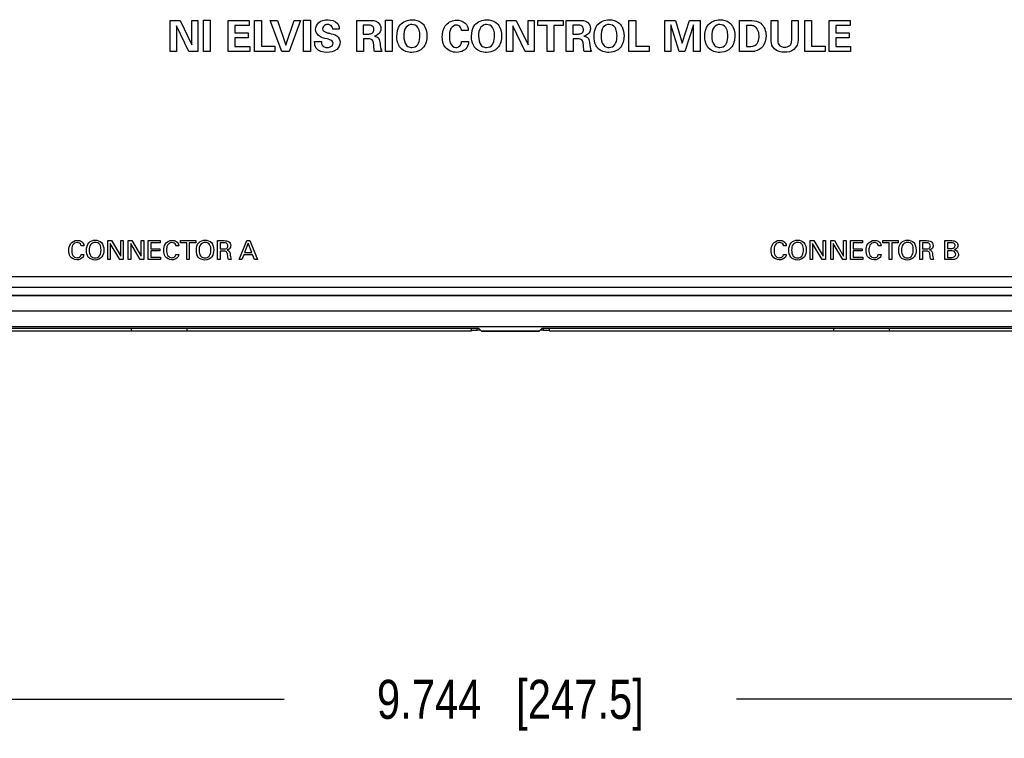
# Model space of a CAD drawing. Header units: inches. Extents: x 0 to 34, y 0 to 22.
# Tile 6 of 19: x 11.7 to 14.8, y 9.2 to 11.5. Entities that reach past the tile are written whole.
import ezdxf

# ---------------------------------------------------------------- set-up
doc = ezdxf.new("R2010")
doc.units = ezdxf.units.IN
doc.header["$LTSCALE"] = 1.87
doc.header["$MEASUREMENT"] = 0
doc.layers.get('0').update_dxf_attribs({"linetype": 'CONTINUOUS'})
doc.layers.add('DIMENSIONS', color=7, linetype='CONTINUOUS')
doc.styles.get("Standard").update_dxf_attribs({"font": 'txt', "width": 0.8})
doc.dimstyles.new('DIMSTYLE_1', dxfattribs={"dimtxt": 0.125, "dimasz": 0.18, "dimexe": 0.125, "dimexo": 0.0625, "dimgap": 0.0625, "dimtad": 0, "dimtih": 1, "dimtoh": 1, "dimdec": 3, "dimzin": 4, "dimdsep": 46, "dimtxsty": 'STANDARD', "dimblk": '_FILLED', "dimblk1": '_FILLED', "dimblk2": '_FILLED', "dimcen": 0.09, "dimadec": 0, "dimazin": 0, "dimtp": 0.001, "dimtm": 0.001, "dimtfac": 1, "dimtdec": 3, "dimtofl": 0, "dimtmove": 0, "dimatfit": 3, "dimldrblk": '_FILLED', "dimfxl": 1, "dimtolj": 1, "dimtzin": 4, "dimarcsym": 0})

# ---------------------------------------------------------------- blocks, each defined once
blk = doc.blocks.new('_FILLED')
at = {"color": 0, "linetype": 'BYBLOCK'}
blk.add_solid([(0, 0), (-1, 0.174), (-1, -0.174)], dxfattribs=at)
blk = doc.blocks.new('*D4')
at = {"layer": 'DIMENSIONS', "color": 2, "linetype": 'CONTINUOUS'}
for p, q in [((8.3835, 9.898), (8.3835, 9.2004)), ((18.1275, 9.898), (18.1275, 9.2004)), ((8.3835, 9.3254), (12.5305, 9.3254)), ((18.1275, 9.3254), (13.9805, 9.3254))]:
    blk.add_line(p, q, dxfattribs=at)
at = {"layer": 'DIMENSIONS', "color": 2, "linetype": 'CONTINUOUS', "xscale": 0.18, "yscale": 0.18, "zscale": 0.18, "rotation": 180}
blk.add_blockref('_FILLED', (8.3835, 9.3254), dxfattribs=at)
at = {"layer": 'DIMENSIONS', "color": 2, "linetype": 'CONTINUOUS', "xscale": 0.18, "yscale": 0.18, "zscale": 0.18}
blk.add_blockref('_FILLED', (18.1275, 9.3254), dxfattribs=at)
at = {"layer": 'DIMENSIONS', "color": 2, "linetype": 'CONTINUOUS', "insert": (13.2555, 9.3879), "char_height": 0.125, "width": 1.325, "attachment_point": 2, "line_spacing_factor": 0.9}
blk.add_mtext('9.744{\\Ftxt.shx;\\W1.000000;\\H0.125000; }[247.5]', dxfattribs=at)

msp = doc.modelspace()

# ---------------------------------------------------------------- linework, layer by layer
at = {"color": 40, "linetype": 'CONTINUOUS'}
for p, q in [((12.1661, 11.4017), (12.1661, 11.502)), ((12.1661, 11.502), (12.1972, 11.502)), ((12.1864, 11.4849), (12.1864, 11.4017)), ((12.2252, 11.4017), (12.1864, 11.4849)), ((12.1972, 11.502), (12.2348, 11.423)), ((12.2348, 11.423), (12.2348, 11.502)), ((12.2348, 11.502), (12.2548, 11.502)), ((12.2548, 11.502), (12.2548, 11.4017)), ((12.2725, 11.4017), (12.2725, 11.5023)), ((12.2725, 11.5023), (12.294, 11.5023)), ((12.294, 11.5023), (12.294, 11.4017)), ((12.3517, 11.4017), (12.3517, 11.502)), ((12.3517, 11.502), (12.4188, 11.502)), ((12.3732, 11.4856), (12.3732, 11.4618)), ((12.4188, 11.4856), (12.3732, 11.4856)), ((12.4188, 11.502), (12.4188, 11.4856)), ((12.4358, 11.4017), (12.4358, 11.5019)), ((12.4358, 11.5019), (12.4578, 11.5019)), ((12.4578, 11.5019), (12.4578, 11.4187)), ((12.5233, 11.4017), (12.4864, 11.5016)), ((12.4864, 11.5016), (12.5099, 11.5016)), ((12.5099, 11.5016), (12.5361, 11.4229)), ((12.5361, 11.4229), (12.5625, 11.5016)), ((12.5837, 11.5016), (12.5468, 11.4017)), ((12.5625, 11.5016), (12.5837, 11.5016)), ((12.5933, 11.4017), (12.5933, 11.5023)), ((12.5933, 11.5023), (12.6149, 11.5023)), ((12.6149, 11.5023), (12.6149, 11.4017)), ((12.7632, 11.4017), (12.7632, 11.502)), ((12.7632, 11.502), (12.8016, 11.502)), ((12.7844, 11.4862), (12.7844, 11.4581)), ((12.7989, 11.4862), (12.7844, 11.4862)), ((12.8558, 11.4017), (12.8558, 11.5023)), ((12.8558, 11.5023), (12.8773, 11.5023)), ((12.8773, 11.5023), (12.8773, 11.4017)), ((13.2435, 11.4017), (13.2435, 11.502)), ((13.2435, 11.502), (13.2746, 11.502)), ((13.2637, 11.4849), (13.2637, 11.4017)), ((13.3026, 11.4017), (13.2637, 11.4849)), ((13.2746, 11.502), (13.3122, 11.423)), ((13.3122, 11.502), (13.3322, 11.502)), ((13.3122, 11.423), (13.3122, 11.502)), ((13.3322, 11.502), (13.3322, 11.4017)), ((13.3435, 11.502), (13.4248, 11.502)), ((13.3435, 11.4854), (13.3435, 11.502)), ((13.3733, 11.4854), (13.3435, 11.4854)), ((13.3733, 11.4017), (13.3733, 11.4854)), ((13.4248, 11.4854), (13.395, 11.4854)), ((13.395, 11.4854), (13.395, 11.4017)), ((13.4248, 11.502), (13.4248, 11.4854)), ((13.4347, 11.502), (13.4732, 11.502)), ((13.4347, 11.4017), (13.4347, 11.502)), ((13.4704, 11.4862), (13.456, 11.4862)), ((13.456, 11.4862), (13.456, 11.4581)), ((13.6353, 11.5019), (13.6572, 11.5019)), ((13.6353, 11.4017), (13.6353, 11.5019)), ((13.6572, 11.5019), (13.6572, 11.4187)), ((13.7499, 11.502), (13.785, 11.502)), ((13.7499, 11.4017), (13.7499, 11.502)), ((13.77, 11.4877), (13.77, 11.4017)), ((13.7968, 11.4017), (13.77, 11.4877)), ((13.785, 11.502), (13.8062, 11.429)), ((13.8062, 11.429), (13.8291, 11.502)), ((13.8419, 11.4877), (13.8145, 11.4017)), ((13.8291, 11.502), (13.8633, 11.502)), ((13.8419, 11.4017), (13.8419, 11.4877)), ((13.8633, 11.502), (13.8633, 11.4017)), ((13.9897, 11.5017), (14.0229, 11.5016)), ((13.9897, 11.4017), (13.9897, 11.5017)), ((14.0115, 11.4855), (14.0115, 11.4182)), ((14.091, 11.5017), (14.1125, 11.5017)), ((14.091, 11.4418), (14.091, 11.5017)), ((14.1125, 11.5017), (14.1125, 11.4407)), ((14.1569, 11.5017), (14.1779, 11.5017)), ((14.1569, 11.4418), (14.1569, 11.5017)), ((14.1779, 11.5017), (14.1779, 11.4391)), ((14.1986, 11.5019), (14.2205, 11.5019)), ((14.1986, 11.4017), (14.1986, 11.5019)), ((14.2205, 11.5019), (14.2205, 11.4187)), ((14.2765, 11.502), (14.3437, 11.502)), ((14.2765, 11.4017), (14.2765, 11.502)), ((14.3437, 11.4856), (14.298, 11.4856)), ((14.298, 11.4856), (14.298, 11.4618)), ((14.3437, 11.502), (14.3437, 11.4856)), ((12.3732, 11.4618), (12.4159, 11.4618)), ((12.4159, 11.4618), (12.4159, 11.4454)), ((12.7073, 11.4733), (12.6866, 11.4733)), ((12.7844, 11.4581), (12.8018, 11.4581)), ((13.1208, 11.4693), (13.0989, 11.4693)), ((13.456, 11.4581), (13.4733, 11.4581)), ((14.298, 11.4618), (14.3408, 11.4618)), ((14.3408, 11.4618), (14.3408, 11.4454)), ((12.3732, 11.4454), (12.3732, 11.4183)), ((12.4159, 11.4454), (12.3732, 11.4454)), ((12.6285, 11.4337), (12.6504, 11.4337)), ((12.7851, 11.4422), (12.7851, 11.4017)), ((12.804, 11.4422), (12.7851, 11.4422)), ((13.099, 11.4341), (13.1216, 11.4341)), ((13.4755, 11.4422), (13.4566, 11.4422)), ((13.4566, 11.4422), (13.4566, 11.4017)), ((14.3408, 11.4454), (14.298, 11.4454)), ((14.298, 11.4454), (14.298, 11.4183)), ((12.1864, 11.4017), (12.1661, 11.4017)), ((12.2548, 11.4017), (12.2252, 11.4017)), ((12.294, 11.4017), (12.2725, 11.4017)), ((12.4204, 11.4017), (12.3517, 11.4017)), ((12.3732, 11.4183), (12.4204, 11.4183)), ((12.4204, 11.4183), (12.4204, 11.4017)), ((12.5008, 11.4017), (12.4358, 11.4017)), ((12.4578, 11.4187), (12.5008, 11.4187)), ((12.5008, 11.4187), (12.5008, 11.4017)), ((12.5468, 11.4017), (12.5233, 11.4017)), ((12.6149, 11.4017), (12.5933, 11.4017)), ((12.7851, 11.4017), (12.7632, 11.4017)), ((12.844, 11.4017), (12.8202, 11.4017)), ((12.8773, 11.4017), (12.8558, 11.4017)), ((13.2637, 11.4017), (13.2435, 11.4017)), ((13.3322, 11.4017), (13.3026, 11.4017)), ((13.395, 11.4017), (13.3733, 11.4017)), ((13.4566, 11.4017), (13.4347, 11.4017)), ((13.5155, 11.4017), (13.4918, 11.4017)), ((13.7002, 11.4017), (13.6353, 11.4017)), ((13.6572, 11.4187), (13.7002, 11.4187)), ((13.7002, 11.4187), (13.7002, 11.4017)), ((13.77, 11.4017), (13.7499, 11.4017)), ((13.8145, 11.4017), (13.7968, 11.4017)), ((13.8633, 11.4017), (13.8419, 11.4017)), ((14.0209, 11.4017), (13.9897, 11.4017)), ((14.0115, 11.4182), (14.02, 11.4179)), ((14.2636, 11.4017), (14.1986, 11.4017)), ((14.2205, 11.4187), (14.2636, 11.4187)), ((14.2636, 11.4187), (14.2636, 11.4017)), ((14.3452, 11.4017), (14.2765, 11.4017)), ((14.298, 11.4183), (14.3452, 11.4183)), ((14.3452, 11.4183), (14.3452, 11.4017)), ((11.966, 10.735), (11.966, 10.7957)), ((11.966, 10.7957), (11.9777, 10.7957)), ((11.9777, 10.7957), (12.0076, 10.7455)), ((12.0076, 10.7455), (12.0076, 10.7957)), ((12.0076, 10.7957), (12.0153, 10.7957)), ((12.0153, 10.7957), (12.0153, 10.735)), ((12.0315, 10.735), (12.0315, 10.7957)), ((12.0315, 10.7957), (12.0432, 10.7957)), ((12.0432, 10.7957), (12.0731, 10.7455)), ((12.0731, 10.7455), (12.0731, 10.7957)), ((12.0731, 10.7957), (12.0808, 10.7957)), ((12.0808, 10.7957), (12.0808, 10.735)), ((12.0954, 10.735), (12.0954, 10.7957)), ((12.0954, 10.7957), (12.1335, 10.7957)), ((12.1038, 10.7886), (12.1038, 10.7697)), ((12.1335, 10.7886), (12.1038, 10.7886)), ((12.1335, 10.7957), (12.1335, 10.7886)), ((12.1983, 10.7886), (12.1983, 10.7957)), ((12.1983, 10.7957), (12.2474, 10.7957)), ((12.2187, 10.7886), (12.1983, 10.7886)), ((12.2187, 10.735), (12.2187, 10.7886)), ((12.227, 10.7886), (12.227, 10.735)), ((12.2474, 10.7886), (12.227, 10.7886)), ((12.2474, 10.7957), (12.2474, 10.7886)), ((12.3173, 10.735), (12.3173, 10.7957)), ((12.3173, 10.7957), (12.339, 10.7957)), ((12.3255, 10.7887), (12.3255, 10.7696)), ((12.3388, 10.7887), (12.3255, 10.7887)), ((12.3862, 10.735), (12.4117, 10.7957)), ((12.4117, 10.7957), (12.4207, 10.7957)), ((12.4207, 10.7957), (12.4453, 10.735)), ((14.2162, 10.7957), (14.2279, 10.7957)), ((14.2162, 10.735), (14.2162, 10.7957)), ((14.2279, 10.7957), (14.2578, 10.7455)), ((14.2578, 10.7957), (14.2655, 10.7957)), ((14.2578, 10.7455), (14.2578, 10.7957)), ((14.2655, 10.7957), (14.2655, 10.735)), ((14.2817, 10.7957), (14.2934, 10.7957)), ((14.2817, 10.735), (14.2817, 10.7957)), ((14.2934, 10.7957), (14.3233, 10.7455)), ((14.3233, 10.7957), (14.331, 10.7957)), ((14.3233, 10.7455), (14.3233, 10.7957)), ((14.331, 10.7957), (14.331, 10.735)), ((14.3456, 10.7957), (14.3837, 10.7957)), ((14.3456, 10.735), (14.3456, 10.7957)), ((14.3837, 10.7886), (14.354, 10.7886)), ((14.354, 10.7886), (14.354, 10.7697)), ((14.3837, 10.7957), (14.3837, 10.7886)), ((14.4485, 10.7957), (14.4976, 10.7957)), ((14.4485, 10.7886), (14.4485, 10.7957)), ((14.4689, 10.7886), (14.4485, 10.7886)), ((14.4689, 10.735), (14.4689, 10.7886)), ((14.4976, 10.7886), (14.4772, 10.7886)), ((14.4772, 10.7886), (14.4772, 10.735)), ((14.4976, 10.7957), (14.4976, 10.7886)), ((14.5675, 10.7957), (14.5892, 10.7957)), ((14.5675, 10.735), (14.5675, 10.7957)), ((14.589, 10.7887), (14.5757, 10.7887)), ((14.5757, 10.7887), (14.5757, 10.7696)), ((14.6478, 10.7957), (14.6695, 10.7957)), ((14.6478, 10.735), (14.6478, 10.7957)), ((14.6681, 10.7888), (14.656, 10.7888)), ((14.656, 10.7888), (14.656, 10.7701)), ((11.8894, 10.7793), (11.8804, 10.7793)), ((12.0046, 10.735), (11.9737, 10.7866)), ((11.9737, 10.7866), (11.9737, 10.735)), ((12.0392, 10.7866), (12.0392, 10.735)), ((12.07, 10.735), (12.0392, 10.7866)), ((12.1038, 10.7697), (12.1321, 10.7697)), ((12.1038, 10.7626), (12.1038, 10.7424)), ((12.1321, 10.7626), (12.1038, 10.7626)), ((12.1321, 10.7697), (12.1321, 10.7626)), ((12.1934, 10.7793), (12.1844, 10.7793)), ((12.3255, 10.7696), (12.3388, 10.7696)), ((12.3256, 10.7624), (12.3256, 10.735)), ((12.3362, 10.7624), (12.3256, 10.7624)), ((12.4158, 10.7874), (12.4041, 10.7576)), ((12.4041, 10.7576), (12.427, 10.7576)), ((12.427, 10.7576), (12.4158, 10.7874)), ((14.1396, 10.7793), (14.1306, 10.7793)), ((14.2548, 10.735), (14.2239, 10.7866)), ((14.2239, 10.7866), (14.2239, 10.735)), ((14.3202, 10.735), (14.2894, 10.7866)), ((14.2894, 10.7866), (14.2894, 10.735)), ((14.354, 10.7697), (14.3823, 10.7697)), ((14.3823, 10.7626), (14.354, 10.7626)), ((14.354, 10.7626), (14.354, 10.7424)), ((14.3823, 10.7697), (14.3823, 10.7626)), ((14.4436, 10.7793), (14.4346, 10.7793)), ((14.5757, 10.7696), (14.589, 10.7696)), ((14.5864, 10.7624), (14.5758, 10.7624)), ((14.5758, 10.7624), (14.5758, 10.735)), ((14.656, 10.7701), (14.6677, 10.7701)), ((14.6707, 10.7628), (14.656, 10.7628)), ((14.656, 10.7628), (14.656, 10.7418)), ((11.88, 10.751), (11.8893, 10.751)), ((11.9737, 10.735), (11.966, 10.735)), ((12.0153, 10.735), (12.0046, 10.735)), ((12.0392, 10.735), (12.0315, 10.735)), ((12.0808, 10.735), (12.07, 10.735)), ((12.1342, 10.735), (12.0954, 10.735)), ((12.1038, 10.7424), (12.1342, 10.7424)), ((12.1342, 10.7424), (12.1342, 10.735)), ((12.184, 10.751), (12.1932, 10.751)), ((12.227, 10.735), (12.2187, 10.735)), ((12.3256, 10.735), (12.3173, 10.735)), ((12.3613, 10.735), (12.3523, 10.735)), ((12.3948, 10.735), (12.3862, 10.735)), ((12.4014, 10.7508), (12.3948, 10.735)), ((12.4296, 10.7508), (12.4014, 10.7508)), ((12.4361, 10.735), (12.4296, 10.7508)), ((12.4453, 10.735), (12.4361, 10.735)), ((14.1302, 10.751), (14.1395, 10.751)), ((14.2239, 10.735), (14.2162, 10.735)), ((14.2655, 10.735), (14.2548, 10.735)), ((14.2894, 10.735), (14.2817, 10.735)), ((14.331, 10.735), (14.3202, 10.735)), ((14.3844, 10.735), (14.3456, 10.735)), ((14.354, 10.7424), (14.3844, 10.7424)), ((14.3844, 10.7424), (14.3844, 10.735)), ((14.4342, 10.751), (14.4435, 10.751)), ((14.4772, 10.735), (14.4689, 10.735)), ((14.5758, 10.735), (14.5675, 10.735)), ((14.6115, 10.735), (14.6025, 10.735)), ((14.6699, 10.735), (14.6478, 10.735)), ((14.656, 10.7418), (14.6703, 10.7418)), ((18.2464, 10.6794), (8.2662, 10.6794))]:
    msp.add_line(p, q, dxfattribs=at)
at = {"color": 7, "linetype": 'CONTINUOUS'}
for p, q in [((18.327, 10.646), (8.184, 10.646)), ((9.5115, 10.621), (16.9995, 10.621)), ((9.5115, 10.6203), (16.9995, 10.6203)), ((16.9995, 10.57), (9.5115, 10.57)), ((16.9995, 10.52), (9.5115, 10.52)), ((13.1448, 10.5143), (11.1162, 10.5143)), ((11.1305, 10.5063), (13.1305, 10.5063)), ((12.0419, 10.5063), (12.0419, 10.5143)), ((12.2191, 10.5143), (12.2191, 10.5063)), ((13.1305, 10.5063), (13.1305, 10.5143)), ((13.1305, 10.5091), (13.1494, 10.5091)), ((13.1494, 10.5091), (13.1494, 10.5143)), ((13.1629, 10.5058), (13.1548, 10.5139)), ((13.1628, 10.5054), (13.1626, 10.5055)), ((13.3481, 10.5058), (13.1629, 10.5058)), ((13.3382, 10.505), (13.1728, 10.505)), ((13.3481, 10.5058), (13.3562, 10.5139)), ((13.3482, 10.5054), (13.3484, 10.5055)), ((13.3616, 10.5091), (13.3616, 10.5139)), ((13.3616, 10.5091), (13.3805, 10.5091)), ((15.3948, 10.5143), (13.3662, 10.5143)), ((13.3805, 10.5063), (13.3805, 10.5143)), ((13.3805, 10.5063), (15.3805, 10.5063)), ((14.2919, 10.5063), (14.2919, 10.5143)), ((14.4691, 10.5143), (14.4691, 10.5063))]:
    msp.add_line(p, q, dxfattribs=at)
for centre, start_param, end_param in [((13.1448, 10.5139), 0.034907, 1.570796), ((13.1494, 10.5087), 6.318092, 7.853982), ((13.1728, 10.5054), -3.106686, -1.570796), ((13.3382, 10.5054), -1.570796, -0.034907), ((13.3616, 10.5087), 7.853982, 8.877776), ((13.3662, 10.5139), 1.570796, 3.106686)]:
    msp.add_ellipse(centre, major_axis=(0.01, 0), ratio=0.034921, start_param=start_param, end_param=end_param, dxfattribs=at)
at = {"color": 40, "linetype": 'CONTINUOUS'}
for points, knots in [([(12.6317, 11.4726), (12.6317, 11.4805), (12.64, 11.5001), (12.6608, 11.5037), (12.6714, 11.5037)], [0, 0, 0, 0, 0.427414, 1, 1, 1, 1]), ([(12.6704, 11.4886), (12.6681, 11.4886), (12.6605, 11.488), (12.6539, 11.4803), (12.6539, 11.4749)], [0, 0, 0, 0, 0.301124, 1, 1, 1, 1]), ([(12.6866, 11.4733), (12.6864, 11.4764), (12.6847, 11.4849), (12.6754, 11.4886), (12.6704, 11.4886)], [0, 0, 0, 0, 0.383525, 1, 1, 1, 1]), ([(12.7016, 11.4919), (12.7029, 11.4902), (12.7064, 11.4845), (12.7073, 11.4777), (12.7073, 11.4733)], [0, 0, 0, 0, 0.324013, 1, 1, 1, 1]), ([(12.8183, 11.4726), (12.8183, 11.4741), (12.8179, 11.4783), (12.8153, 11.4823), (12.813, 11.4838)], [0, 0, 0, 0, 0.351299, 1, 1, 1, 1]), ([(12.8919, 11.4504), (12.8919, 11.4632), (12.8971, 11.4923), (12.9264, 11.5041), (12.9401, 11.5041)], [0, 0, 0, 0, 0.481821, 1, 1, 1, 1]), ([(12.9401, 11.5041), (12.943, 11.5041), (12.9557, 11.5034), (12.9688, 11.4979), (12.9754, 11.4905)], [0, 0, 0, 0, 0.225905, 1, 1, 1, 1]), ([(12.9632, 11.4709), (12.9622, 11.4737), (12.9582, 11.4831), (12.9474, 11.4887), (12.9403, 11.4887)], [0, 0, 0, 0, 0.293578, 1, 1, 1, 1]), ([(12.9754, 11.4905), (12.9779, 11.4876), (12.9855, 11.4762), (12.9881, 11.4623), (12.9881, 11.4527)], [0, 0, 0, 0, 0.288192, 1, 1, 1, 1]), ([(13.0375, 11.4497), (13.0375, 11.4631), (13.0437, 11.4913), (13.0713, 11.5026), (13.0835, 11.5026)], [0, 0, 0, 0, 0.5245, 1, 1, 1, 1]), ([(13.0826, 11.4869), (13.0758, 11.4869), (13.0604, 11.4754), (13.06, 11.4585), (13.06, 11.4495)], [0, 0, 0, 0, 0.431398, 1, 1, 1, 1]), ([(13.0989, 11.4693), (13.0984, 11.4727), (13.0971, 11.4817), (13.0877, 11.4869), (13.0826, 11.4869)], [0, 0, 0, 0, 0.405569, 1, 1, 1, 1]), ([(13.0835, 11.5026), (13.0929, 11.5026), (13.1128, 11.4975), (13.1208, 11.478), (13.1208, 11.4693)], [0, 0, 0, 0, 0.519158, 1, 1, 1, 1]), ([(13.1312, 11.4504), (13.1312, 11.4632), (13.1364, 11.4923), (13.1657, 11.5041), (13.1794, 11.5041)], [0, 0, 0, 0, 0.481844, 1, 1, 1, 1]), ([(13.1794, 11.5041), (13.1823, 11.5041), (13.195, 11.5034), (13.2081, 11.4979), (13.2147, 11.4905)], [0, 0, 0, 0, 0.225837, 1, 1, 1, 1]), ([(13.2025, 11.4709), (13.2015, 11.4737), (13.1975, 11.4831), (13.1867, 11.4887), (13.1795, 11.4887)], [0, 0, 0, 0, 0.293541, 1, 1, 1, 1]), ([(13.2147, 11.4905), (13.2172, 11.4876), (13.2248, 11.4762), (13.2274, 11.4623), (13.2274, 11.4527)], [0, 0, 0, 0, 0.288189, 1, 1, 1, 1]), ([(13.4898, 11.4726), (13.4898, 11.4741), (13.4894, 11.4783), (13.4869, 11.4823), (13.4845, 11.4838)], [0, 0, 0, 0, 0.351278, 1, 1, 1, 1]), ([(13.5235, 11.4504), (13.5235, 11.4632), (13.5286, 11.4923), (13.5579, 11.5041), (13.5716, 11.5041)], [0, 0, 0, 0, 0.481834, 1, 1, 1, 1]), ([(13.5716, 11.5041), (13.5745, 11.5041), (13.5872, 11.5034), (13.6003, 11.4979), (13.6069, 11.4905)], [0, 0, 0, 0, 0.225861, 1, 1, 1, 1]), ([(13.5947, 11.4709), (13.5937, 11.4737), (13.5897, 11.4831), (13.5789, 11.4887), (13.5718, 11.4887)], [0, 0, 0, 0, 0.293614, 1, 1, 1, 1]), ([(13.6069, 11.4905), (13.6095, 11.4876), (13.617, 11.4762), (13.6197, 11.4623), (13.6197, 11.4527)], [0, 0, 0, 0, 0.288191, 1, 1, 1, 1]), ([(13.8785, 11.4504), (13.8785, 11.4632), (13.8836, 11.4923), (13.9129, 11.5041), (13.9266, 11.5041)], [0, 0, 0, 0, 0.481844, 1, 1, 1, 1]), ([(13.9266, 11.5041), (13.9295, 11.5041), (13.9422, 11.5034), (13.9553, 11.4979), (13.9619, 11.4905)], [0, 0, 0, 0, 0.225871, 1, 1, 1, 1]), ([(13.9497, 11.4709), (13.9487, 11.4737), (13.9447, 11.4831), (13.9339, 11.4887), (13.9268, 11.4887)], [0, 0, 0, 0, 0.293617, 1, 1, 1, 1]), ([(13.9619, 11.4905), (13.9644, 11.4876), (13.972, 11.4762), (13.9747, 11.4623), (13.9747, 11.4527)], [0, 0, 0, 0, 0.288191, 1, 1, 1, 1]), ([(14.034, 11.4841), (14.0328, 11.4844), (14.0254, 11.4861), (14.0178, 11.4858), (14.0115, 11.4855)], [0, 0, 0, 0, 0.165619, 1, 1, 1, 1]), ([(14.0229, 11.5016), (14.0249, 11.5016), (14.0368, 11.5013), (14.0494, 11.4985), (14.0575, 11.4926)], [0, 0, 0, 0, 0.168402, 1, 1, 1, 1]), ([(12.6686, 11.4422), (12.659, 11.4446), (12.6411, 11.4479), (12.6317, 11.4654), (12.6317, 11.4726)], [0, 0, 0, 0, 0.576622, 1, 1, 1, 1]), ([(12.6539, 11.4749), (12.6539, 11.4692), (12.6641, 11.4625), (12.6725, 11.4612), (12.6757, 11.4604)], [0, 0, 0, 0, 0.637306, 1, 1, 1, 1]), ([(12.6757, 11.4604), (12.6838, 11.4584), (12.7005, 11.4559), (12.7101, 11.4395), (12.7101, 11.4319)], [0, 0, 0, 0, 0.525973, 1, 1, 1, 1]), ([(12.8128, 11.4609), (12.8133, 11.4613), (12.8166, 11.4642), (12.8183, 11.4689), (12.8183, 11.4726)], [0, 0, 0, 0, 0.151571, 1, 1, 1, 1]), ([(12.8408, 11.4759), (12.8408, 11.469), (12.8353, 11.4567), (12.8242, 11.4526), (12.8198, 11.4513)], [0, 0, 0, 0, 0.603567, 1, 1, 1, 1]), ([(12.8198, 11.4513), (12.8251, 11.4509), (12.8369, 11.4458), (12.8371, 11.4337), (12.8379, 11.4283)], [0, 0, 0, 0, 0.489619, 1, 1, 1, 1]), ([(12.9043, 11.4129), (12.9017, 11.4157), (12.8941, 11.4269), (12.8919, 11.4408), (12.8919, 11.4504)], [0, 0, 0, 0, 0.287497, 1, 1, 1, 1]), ([(12.9588, 11.4243), (12.9598, 11.4257), (12.9647, 11.4343), (12.9657, 11.4448), (12.9657, 11.453)], [0, 0, 0, 0, 0.168236, 1, 1, 1, 1]), ([(13.1436, 11.4129), (13.141, 11.4157), (13.1334, 11.4269), (13.1312, 11.4408), (13.1312, 11.4504)], [0, 0, 0, 0, 0.287566, 1, 1, 1, 1]), ([(13.1982, 11.4243), (13.1991, 11.4257), (13.204, 11.4343), (13.205, 11.4448), (13.205, 11.453)], [0, 0, 0, 0, 0.168131, 1, 1, 1, 1]), ([(13.4843, 11.4609), (13.4848, 11.4613), (13.4882, 11.4642), (13.4898, 11.4689), (13.4898, 11.4726)], [0, 0, 0, 0, 0.151727, 1, 1, 1, 1]), ([(13.5123, 11.4759), (13.5123, 11.469), (13.5069, 11.4567), (13.4957, 11.4526), (13.4914, 11.4513)], [0, 0, 0, 0, 0.603466, 1, 1, 1, 1]), ([(13.4914, 11.4513), (13.4966, 11.4509), (13.5084, 11.4458), (13.5086, 11.4337), (13.5094, 11.4283)], [0, 0, 0, 0, 0.489702, 1, 1, 1, 1]), ([(13.5358, 11.4129), (13.5332, 11.4157), (13.5256, 11.4269), (13.5235, 11.4408), (13.5235, 11.4504)], [0, 0, 0, 0, 0.287524, 1, 1, 1, 1]), ([(13.5904, 11.4243), (13.5913, 11.4257), (13.5962, 11.4343), (13.5972, 11.4448), (13.5972, 11.453)], [0, 0, 0, 0, 0.168173, 1, 1, 1, 1]), ([(13.8908, 11.4129), (13.8882, 11.4157), (13.8806, 11.4269), (13.8785, 11.4408), (13.8785, 11.4504)], [0, 0, 0, 0, 0.287529, 1, 1, 1, 1]), ([(13.9454, 11.4243), (13.9463, 11.4257), (13.9512, 11.4343), (13.9522, 11.4448), (13.9522, 11.453)], [0, 0, 0, 0, 0.168175, 1, 1, 1, 1]), ([(14.0745, 11.4532), (14.0745, 11.4408), (14.0695, 11.4171), (14.0485, 11.4045), (14.039, 11.4028)], [0, 0, 0, 0, 0.560352, 1, 1, 1, 1]), ([(14.0433, 11.4248), (14.0454, 11.4269), (14.0509, 11.4356), (14.0523, 11.446), (14.0523, 11.4532)], [0, 0, 0, 0, 0.292578, 1, 1, 1, 1]), ([(12.6673, 11.3993), (12.6552, 11.3993), (12.6314, 11.4052), (12.6286, 11.4266), (12.6285, 11.4337)], [0, 0, 0, 0, 0.629225, 1, 1, 1, 1]), ([(12.6504, 11.4337), (12.6504, 11.4299), (12.651, 11.4192), (12.6627, 11.4147), (12.6686, 11.4147)], [0, 0, 0, 0, 0.392358, 1, 1, 1, 1]), ([(12.7101, 11.4319), (12.7101, 11.4234), (12.7, 11.4031), (12.6784, 11.3993), (12.6673, 11.3993)], [0, 0, 0, 0, 0.434942, 1, 1, 1, 1]), ([(12.6876, 11.4287), (12.6876, 11.4339), (12.679, 11.4404), (12.6714, 11.4415), (12.6686, 11.4422)], [0, 0, 0, 0, 0.642936, 1, 1, 1, 1]), ([(12.6686, 11.4147), (12.6712, 11.4147), (12.6795, 11.4151), (12.6876, 11.423), (12.6876, 11.4287)], [0, 0, 0, 0, 0.317131, 1, 1, 1, 1]), ([(12.8202, 11.4017), (12.8198, 11.4041), (12.8181, 11.4157), (12.8179, 11.4277), (12.8148, 11.4365)], [0, 0, 0, 0, 0.207416, 1, 1, 1, 1]), ([(12.8379, 11.4283), (12.8382, 11.4258), (12.8391, 11.4193), (12.84, 11.4127), (12.8409, 11.4089)], [0, 0, 0, 0, 0.390944, 1, 1, 1, 1]), ([(12.9219, 11.423), (12.9246, 11.4193), (12.9311, 11.4154), (12.9379, 11.415), (12.9401, 11.415)], [0, 0, 0, 0, 0.673011, 1, 1, 1, 1]), ([(13.0833, 11.3993), (13.0702, 11.3993), (13.0424, 11.4101), (13.0375, 11.4377), (13.0375, 11.4497)], [0, 0, 0, 0, 0.521983, 1, 1, 1, 1]), ([(13.06, 11.4495), (13.06, 11.443), (13.0599, 11.4285), (13.0731, 11.4151), (13.0809, 11.4151)], [0, 0, 0, 0, 0.453256, 1, 1, 1, 1]), ([(13.0809, 11.4151), (13.0853, 11.4151), (13.0956, 11.4184), (13.0988, 11.4289), (13.099, 11.4341)], [0, 0, 0, 0, 0.455299, 1, 1, 1, 1]), ([(13.1216, 11.4341), (13.1215, 11.4325), (13.121, 11.424), (13.1173, 11.4154), (13.1126, 11.4105)], [0, 0, 0, 0, 0.1982, 1, 1, 1, 1]), ([(13.1612, 11.423), (13.1639, 11.4193), (13.1704, 11.4154), (13.1772, 11.415), (13.1794, 11.415)], [0, 0, 0, 0, 0.673093, 1, 1, 1, 1]), ([(13.4918, 11.4017), (13.4914, 11.4041), (13.4896, 11.4157), (13.4895, 11.4277), (13.4864, 11.4365)], [0, 0, 0, 0, 0.207428, 1, 1, 1, 1]), ([(13.5094, 11.4283), (13.5097, 11.4258), (13.5106, 11.4193), (13.5115, 11.4127), (13.5125, 11.4089)], [0, 0, 0, 0, 0.390922, 1, 1, 1, 1]), ([(13.5535, 11.423), (13.5562, 11.4193), (13.5626, 11.4154), (13.5694, 11.415), (13.5716, 11.415)], [0, 0, 0, 0, 0.673039, 1, 1, 1, 1]), ([(13.9085, 11.423), (13.9112, 11.4193), (13.9176, 11.4154), (13.9244, 11.415), (13.9266, 11.415)], [0, 0, 0, 0, 0.672968, 1, 1, 1, 1]), ([(14.1125, 11.4407), (14.1125, 11.4351), (14.1125, 11.4209), (14.1274, 11.4159), (14.1343, 11.4159)], [0, 0, 0, 0, 0.449779, 1, 1, 1, 1]), ([(14.1779, 11.4391), (14.1779, 11.4278), (14.1676, 11.4041), (14.1441, 11.3997), (14.1339, 11.3997)], [0, 0, 0, 0, 0.525293, 1, 1, 1, 1]), ([(14.1343, 11.4159), (14.1355, 11.4159), (14.1427, 11.4161), (14.1505, 11.4197), (14.1537, 11.4247)], [0, 0, 0, 0, 0.171991, 1, 1, 1, 1]), ([(14.1537, 11.4247), (14.1542, 11.4255), (14.157, 11.4307), (14.1569, 11.4369), (14.1569, 11.4418)], [0, 0, 0, 0, 0.16428, 1, 1, 1, 1]), ([(12.9755, 11.4135), (12.9729, 11.4105), (12.9626, 11.4021), (12.949, 11.3992), (12.9398, 11.3992)], [0, 0, 0, 0, 0.300438, 1, 1, 1, 1]), ([(13.1126, 11.4105), (13.1105, 11.4084), (13.1021, 11.4016), (13.091, 11.3993), (13.0833, 11.3993)], [0, 0, 0, 0, 0.281715, 1, 1, 1, 1]), ([(13.2148, 11.4135), (13.2122, 11.4105), (13.2019, 11.4021), (13.1883, 11.3992), (13.1791, 11.3992)], [0, 0, 0, 0, 0.300495, 1, 1, 1, 1]), ([(13.607, 11.4135), (13.6044, 11.4105), (13.5942, 11.4021), (13.5805, 11.3992), (13.5714, 11.3992)], [0, 0, 0, 0, 0.300427, 1, 1, 1, 1]), ([(13.962, 11.4135), (13.9594, 11.4105), (13.9491, 11.4021), (13.9355, 11.3992), (13.9264, 11.3992)], [0, 0, 0, 0, 0.300466, 1, 1, 1, 1]), ([(14.039, 11.4028), (14.038, 11.4026), (14.032, 11.4017), (14.026, 11.4017), (14.0209, 11.4017)], [0, 0, 0, 0, 0.166297, 1, 1, 1, 1]), ([(14.1339, 11.3997), (14.1309, 11.3997), (14.117, 11.4004), (14.102, 11.4076), (14.0961, 11.4171)], [0, 0, 0, 0, 0.208344, 1, 1, 1, 1]), ([(11.8411, 10.7647), (11.8411, 10.7718), (11.8433, 10.7882), (11.8596, 10.7966), (11.8676, 10.7966)], [0, 0, 0, 0, 0.469783, 1, 1, 1, 1]), ([(11.8673, 10.7898), (11.8618, 10.7898), (11.8505, 10.7821), (11.8501, 10.7703), (11.8501, 10.7648)], [0, 0, 0, 0, 0.499843, 1, 1, 1, 1]), ([(11.8804, 10.7793), (11.8803, 10.7802), (11.8794, 10.786), (11.8723, 10.7898), (11.8673, 10.7898)], [0, 0, 0, 0, 0.148009, 1, 1, 1, 1]), ([(11.8676, 10.7966), (11.8724, 10.7966), (11.8831, 10.7949), (11.889, 10.7846), (11.8894, 10.7793)], [0, 0, 0, 0, 0.469191, 1, 1, 1, 1]), ([(11.9257, 10.7903), (11.92, 10.7903), (11.9073, 10.7841), (11.9064, 10.7713), (11.9064, 10.7654)], [0, 0, 0, 0, 0.496614, 1, 1, 1, 1]), ([(11.9256, 10.7973), (11.9328, 10.7973), (11.9497, 10.7915), (11.9531, 10.7741), (11.9531, 10.766)], [0, 0, 0, 0, 0.467242, 1, 1, 1, 1]), ([(11.9441, 10.766), (11.9441, 10.7719), (11.9434, 10.7846), (11.931, 10.7903), (11.9257, 10.7903)], [0, 0, 0, 0, 0.525734, 1, 1, 1, 1]), ([(12.145, 10.7647), (12.145, 10.7718), (12.1472, 10.7882), (12.1636, 10.7966), (12.1716, 10.7966)], [0, 0, 0, 0, 0.46971, 1, 1, 1, 1]), ([(12.1713, 10.7898), (12.1658, 10.7898), (12.1545, 10.7821), (12.154, 10.7703), (12.154, 10.7648)], [0, 0, 0, 0, 0.499837, 1, 1, 1, 1]), ([(12.1844, 10.7793), (12.1843, 10.7802), (12.1833, 10.786), (12.1763, 10.7898), (12.1713, 10.7898)], [0, 0, 0, 0, 0.148013, 1, 1, 1, 1]), ([(12.1716, 10.7966), (12.1763, 10.7966), (12.187, 10.7949), (12.193, 10.7846), (12.1934, 10.7793)], [0, 0, 0, 0, 0.469042, 1, 1, 1, 1]), ([(12.2777, 10.7903), (12.272, 10.7903), (12.2593, 10.7841), (12.2584, 10.7713), (12.2584, 10.7654)], [0, 0, 0, 0, 0.496614, 1, 1, 1, 1]), ([(12.2777, 10.7973), (12.2848, 10.7973), (12.3018, 10.7915), (12.3051, 10.7741), (12.3051, 10.766)], [0, 0, 0, 0, 0.467242, 1, 1, 1, 1]), ([(12.2962, 10.766), (12.2962, 10.7719), (12.2954, 10.7846), (12.2831, 10.7903), (12.2777, 10.7903)], [0, 0, 0, 0, 0.525892, 1, 1, 1, 1]), ([(12.3509, 10.7788), (12.3509, 10.7821), (12.3475, 10.7886), (12.3412, 10.7887), (12.3388, 10.7887)], [0, 0, 0, 0, 0.570599, 1, 1, 1, 1]), ([(14.0913, 10.7647), (14.0913, 10.7718), (14.0935, 10.7882), (14.1098, 10.7966), (14.1178, 10.7966)], [0, 0, 0, 0, 0.469725, 1, 1, 1, 1]), ([(14.1175, 10.7898), (14.112, 10.7898), (14.1007, 10.7821), (14.1003, 10.7703), (14.1003, 10.7648)], [0, 0, 0, 0, 0.49985, 1, 1, 1, 1]), ([(14.1306, 10.7793), (14.1305, 10.7802), (14.1296, 10.786), (14.1225, 10.7898), (14.1175, 10.7898)], [0, 0, 0, 0, 0.147971, 1, 1, 1, 1]), ([(14.1178, 10.7966), (14.1226, 10.7966), (14.1333, 10.7949), (14.1392, 10.7846), (14.1396, 10.7793)], [0, 0, 0, 0, 0.469087, 1, 1, 1, 1]), ([(14.1759, 10.7903), (14.1702, 10.7903), (14.1575, 10.7841), (14.1566, 10.7713), (14.1566, 10.7654)], [0, 0, 0, 0, 0.496573, 1, 1, 1, 1]), ([(14.1758, 10.7973), (14.183, 10.7973), (14.1999, 10.7915), (14.2033, 10.7741), (14.2033, 10.766)], [0, 0, 0, 0, 0.467271, 1, 1, 1, 1]), ([(14.1943, 10.766), (14.1943, 10.7719), (14.1936, 10.7846), (14.1812, 10.7903), (14.1759, 10.7903)], [0, 0, 0, 0, 0.5258, 1, 1, 1, 1]), ([(14.3952, 10.7647), (14.3952, 10.7718), (14.3974, 10.7882), (14.4138, 10.7966), (14.4218, 10.7966)], [0, 0, 0, 0, 0.469783, 1, 1, 1, 1]), ([(14.4215, 10.7898), (14.416, 10.7898), (14.4047, 10.7821), (14.4042, 10.7703), (14.4042, 10.7648)], [0, 0, 0, 0, 0.49985, 1, 1, 1, 1]), ([(14.4346, 10.7793), (14.4345, 10.7802), (14.4335, 10.786), (14.4265, 10.7898), (14.4215, 10.7898)], [0, 0, 0, 0, 0.147988, 1, 1, 1, 1]), ([(14.4218, 10.7966), (14.4265, 10.7966), (14.4372, 10.7949), (14.4432, 10.7846), (14.4436, 10.7793)], [0, 0, 0, 0, 0.469112, 1, 1, 1, 1]), ([(14.528, 10.7903), (14.5222, 10.7903), (14.5095, 10.7841), (14.5086, 10.7713), (14.5086, 10.7654)], [0, 0, 0, 0, 0.496573, 1, 1, 1, 1]), ([(14.5279, 10.7973), (14.5351, 10.7973), (14.552, 10.7915), (14.5553, 10.7741), (14.5553, 10.766)], [0, 0, 0, 0, 0.467271, 1, 1, 1, 1]), ([(14.5464, 10.766), (14.5464, 10.7719), (14.5456, 10.7846), (14.5333, 10.7903), (14.528, 10.7903)], [0, 0, 0, 0, 0.525809, 1, 1, 1, 1]), ([(14.6011, 10.7788), (14.6011, 10.7821), (14.5977, 10.7886), (14.5914, 10.7887), (14.589, 10.7887)], [0, 0, 0, 0, 0.570528, 1, 1, 1, 1]), ([(14.6804, 10.7797), (14.6804, 10.7827), (14.677, 10.7892), (14.6707, 10.7888), (14.6681, 10.7888)], [0, 0, 0, 0, 0.534724, 1, 1, 1, 1]), ([(11.8665, 10.7341), (11.8587, 10.7341), (11.8429, 10.7422), (11.8411, 10.7579), (11.8411, 10.7647)], [0, 0, 0, 0, 0.535978, 1, 1, 1, 1]), ([(11.8501, 10.7648), (11.8501, 10.7593), (11.8506, 10.7475), (11.862, 10.741), (11.8672, 10.741)], [0, 0, 0, 0, 0.512263, 1, 1, 1, 1]), ([(11.925, 10.7336), (11.9171, 10.7336), (11.8999, 10.7402), (11.8975, 10.7574), (11.8975, 10.7649)], [0, 0, 0, 0, 0.50793, 1, 1, 1, 1]), ([(11.9531, 10.766), (11.9531, 10.7583), (11.9506, 10.7408), (11.9331, 10.7336), (11.925, 10.7336)], [0, 0, 0, 0, 0.485919, 1, 1, 1, 1]), ([(11.9387, 10.7463), (11.9422, 10.7506), (11.9439, 10.7579), (11.9441, 10.7647), (11.9441, 10.766)], [0, 0, 0, 0, 0.807289, 1, 1, 1, 1]), ([(12.1705, 10.7341), (12.1627, 10.7341), (12.1469, 10.7422), (12.145, 10.7579), (12.145, 10.7647)], [0, 0, 0, 0, 0.536046, 1, 1, 1, 1]), ([(12.154, 10.7648), (12.154, 10.7593), (12.1545, 10.7475), (12.166, 10.741), (12.1712, 10.741)], [0, 0, 0, 0, 0.512271, 1, 1, 1, 1]), ([(12.277, 10.7336), (12.2692, 10.7336), (12.252, 10.7402), (12.2496, 10.7574), (12.2496, 10.7649)], [0, 0, 0, 0, 0.50793, 1, 1, 1, 1]), ([(12.3051, 10.766), (12.3051, 10.7583), (12.3026, 10.7408), (12.2851, 10.7336), (12.277, 10.7336)], [0, 0, 0, 0, 0.485925, 1, 1, 1, 1]), ([(12.2907, 10.7463), (12.2942, 10.7506), (12.2959, 10.7579), (12.2962, 10.7647), (12.2962, 10.766)], [0, 0, 0, 0, 0.807261, 1, 1, 1, 1]), ([(12.3495, 10.7511), (12.3492, 10.7542), (12.3478, 10.7621), (12.3397, 10.7624), (12.3362, 10.7624)], [0, 0, 0, 0, 0.479406, 1, 1, 1, 1]), ([(12.3483, 10.7658), (12.3517, 10.7649), (12.3568, 10.761), (12.3573, 10.7557), (12.3575, 10.7541)], [0, 0, 0, 0, 0.686725, 1, 1, 1, 1]), ([(14.1168, 10.7341), (14.1089, 10.7341), (14.0931, 10.7422), (14.0913, 10.7579), (14.0913, 10.7647)], [0, 0, 0, 0, 0.536037, 1, 1, 1, 1]), ([(14.1003, 10.7648), (14.1003, 10.7593), (14.1008, 10.7475), (14.1122, 10.741), (14.1174, 10.741)], [0, 0, 0, 0, 0.512353, 1, 1, 1, 1]), ([(14.1752, 10.7336), (14.1673, 10.7336), (14.1501, 10.7402), (14.1477, 10.7574), (14.1477, 10.7649)], [0, 0, 0, 0, 0.507949, 1, 1, 1, 1]), ([(14.2033, 10.766), (14.2033, 10.7583), (14.2008, 10.7408), (14.1833, 10.7336), (14.1752, 10.7336)], [0, 0, 0, 0, 0.485937, 1, 1, 1, 1]), ([(14.1889, 10.7463), (14.1924, 10.7506), (14.1941, 10.7579), (14.1943, 10.7647), (14.1943, 10.766)], [0, 0, 0, 0, 0.807258, 1, 1, 1, 1]), ([(14.4207, 10.7341), (14.4129, 10.7341), (14.3971, 10.7422), (14.3952, 10.7579), (14.3952, 10.7647)], [0, 0, 0, 0, 0.536032, 1, 1, 1, 1]), ([(14.4042, 10.7648), (14.4042, 10.7593), (14.4047, 10.7475), (14.4162, 10.741), (14.4214, 10.741)], [0, 0, 0, 0, 0.51239, 1, 1, 1, 1]), ([(14.5272, 10.7336), (14.5194, 10.7336), (14.5022, 10.7402), (14.4998, 10.7574), (14.4998, 10.7649)], [0, 0, 0, 0, 0.50793, 1, 1, 1, 1]), ([(14.5553, 10.766), (14.5553, 10.7583), (14.5528, 10.7408), (14.5353, 10.7336), (14.5272, 10.7336)], [0, 0, 0, 0, 0.485883, 1, 1, 1, 1]), ([(14.5409, 10.7463), (14.5444, 10.7506), (14.5461, 10.7579), (14.5464, 10.7647), (14.5464, 10.766)], [0, 0, 0, 0, 0.807257, 1, 1, 1, 1]), ([(14.5997, 10.7511), (14.5994, 10.7542), (14.598, 10.7621), (14.5899, 10.7624), (14.5864, 10.7624)], [0, 0, 0, 0, 0.479524, 1, 1, 1, 1]), ([(14.5985, 10.7658), (14.6019, 10.7649), (14.607, 10.761), (14.6076, 10.7557), (14.6077, 10.7541)], [0, 0, 0, 0, 0.686787, 1, 1, 1, 1]), ([(14.6677, 10.7701), (14.6688, 10.7701), (14.6742, 10.7699), (14.6804, 10.7752), (14.6804, 10.7797)], [0, 0, 0, 0, 0.192315, 1, 1, 1, 1]), ([(14.6891, 10.7804), (14.6891, 10.7783), (14.6883, 10.772), (14.6825, 10.7681), (14.6788, 10.7667)], [0, 0, 0, 0, 0.349501, 1, 1, 1, 1]), ([(14.6788, 10.7667), (14.68, 10.7664), (14.6864, 10.7645), (14.691, 10.7571), (14.691, 10.7516)], [0, 0, 0, 0, 0.17832, 1, 1, 1, 1]), ([(11.8893, 10.751), (11.889, 10.7483), (11.8858, 10.7382), (11.8739, 10.7341), (11.8665, 10.7341)], [0, 0, 0, 0, 0.268415, 1, 1, 1, 1]), ([(12.1932, 10.751), (12.193, 10.7483), (12.1898, 10.7382), (12.1779, 10.7341), (12.1705, 10.7341)], [0, 0, 0, 0, 0.268426, 1, 1, 1, 1]), ([(14.1395, 10.751), (14.1392, 10.7483), (14.136, 10.7382), (14.1241, 10.7341), (14.1168, 10.7341)], [0, 0, 0, 0, 0.26841, 1, 1, 1, 1]), ([(14.4435, 10.751), (14.4432, 10.7483), (14.44, 10.7382), (14.4281, 10.7341), (14.4207, 10.7341)], [0, 0, 0, 0, 0.268407, 1, 1, 1, 1]), ([(14.691, 10.7516), (14.691, 10.7497), (14.6902, 10.7443), (14.6866, 10.7397), (14.6836, 10.7378)], [0, 0, 0, 0, 0.343037, 1, 1, 1, 1])]:
    msp.add_open_spline(points, degree=3, knots=knots, dxfattribs=at)
for points in [[(12.6714, 11.5037), (12.6822, 11.5037), (12.6949, 11.5004), (12.7016, 11.4919)], [(12.813, 11.4838), (12.8091, 11.4866), (12.8037, 11.4862), (12.7989, 11.4862)], [(12.8016, 11.502), (12.812, 11.5021), (12.8242, 11.502), (12.832, 11.4952)], [(12.832, 11.4952), (12.8374, 11.4906), (12.8408, 11.483), (12.8408, 11.4759)], [(12.9403, 11.4887), (12.9335, 11.4887), (12.926, 11.4855), (12.9218, 11.4802)], [(13.1795, 11.4887), (13.1728, 11.4887), (13.1653, 11.4855), (13.1611, 11.4802)], [(13.4845, 11.4838), (13.4806, 11.4866), (13.4752, 11.4862), (13.4704, 11.4862)], [(13.4732, 11.502), (13.4836, 11.5021), (13.4957, 11.502), (13.5036, 11.4952)], [(13.5036, 11.4952), (13.5089, 11.4906), (13.5123, 11.483), (13.5123, 11.4759)], [(13.5718, 11.4887), (13.565, 11.4887), (13.5575, 11.4856), (13.5533, 11.4802)], [(13.9268, 11.4887), (13.92, 11.4887), (13.9125, 11.4855), (13.9083, 11.4802)], [(14.0523, 11.4532), (14.0523, 11.4651), (14.0455, 11.4809), (14.034, 11.4841)], [(14.0575, 11.4926), (14.069, 11.4841), (14.0745, 11.4675), (14.0745, 11.4532)], [(12.8018, 11.4581), (12.8056, 11.4581), (12.8098, 11.4586), (12.8128, 11.4609)], [(12.9218, 11.4802), (12.9154, 11.4725), (12.9144, 11.4611), (12.9144, 11.4511)], [(12.9144, 11.4511), (12.9144, 11.4414), (12.916, 11.4307), (12.9219, 11.423)], [(12.9657, 11.453), (12.9657, 11.459), (12.9651, 11.4652), (12.9632, 11.4709)], [(12.9881, 11.4527), (12.9881, 11.439), (12.9847, 11.4237), (12.9755, 11.4135)], [(13.1611, 11.4802), (13.1547, 11.4725), (13.1537, 11.4611), (13.1537, 11.4511)], [(13.1537, 11.4511), (13.1537, 11.4414), (13.1553, 11.4307), (13.1612, 11.423)], [(13.205, 11.453), (13.205, 11.459), (13.2044, 11.4652), (13.2025, 11.4709)], [(13.2274, 11.4527), (13.2274, 11.439), (13.224, 11.4237), (13.2148, 11.4135)], [(13.4733, 11.4581), (13.4771, 11.4581), (13.4813, 11.4586), (13.4843, 11.4609)], [(13.5533, 11.4802), (13.547, 11.4725), (13.546, 11.4611), (13.546, 11.4511)], [(13.546, 11.4511), (13.546, 11.4414), (13.5476, 11.4307), (13.5535, 11.423)], [(13.5972, 11.453), (13.5972, 11.459), (13.5966, 11.4652), (13.5947, 11.4709)], [(13.6197, 11.4527), (13.6197, 11.439), (13.6162, 11.4237), (13.607, 11.4135)], [(13.9083, 11.4802), (13.902, 11.4725), (13.901, 11.4611), (13.901, 11.4511)], [(13.901, 11.4511), (13.901, 11.4414), (13.9026, 11.4307), (13.9085, 11.423)], [(13.9522, 11.453), (13.9522, 11.459), (13.9516, 11.4652), (13.9497, 11.4709)], [(13.9747, 11.4527), (13.9747, 11.439), (13.9712, 11.4237), (13.962, 11.4135)], [(12.8148, 11.4365), (12.8135, 11.4404), (12.8081, 11.4422), (12.804, 11.4422)], [(12.9401, 11.415), (12.9471, 11.415), (12.9551, 11.4184), (12.9588, 11.4243)], [(13.1794, 11.415), (13.1864, 11.415), (13.1944, 11.4184), (13.1982, 11.4243)], [(13.4864, 11.4365), (13.485, 11.4404), (13.4796, 11.4422), (13.4755, 11.4422)], [(13.5716, 11.415), (13.5786, 11.415), (13.5866, 11.4184), (13.5904, 11.4243)], [(13.9266, 11.415), (13.9336, 11.415), (13.9416, 11.4184), (13.9454, 11.4243)], [(14.02, 11.4179), (14.0281, 11.4179), (14.0376, 11.4191), (14.0433, 11.4248)], [(14.0961, 11.4171), (14.0916, 11.4242), (14.091, 11.4334), (14.091, 11.4418)], [(12.8409, 11.4089), (12.8416, 11.4063), (12.8425, 11.4038), (12.844, 11.4017)], [(12.9398, 11.3992), (12.9271, 11.3992), (12.9131, 11.4037), (12.9043, 11.4129)], [(13.1791, 11.3992), (13.1664, 11.3992), (13.1524, 11.4037), (13.1436, 11.4129)], [(13.5125, 11.4089), (13.5131, 11.4063), (13.5141, 11.4038), (13.5155, 11.4017)], [(13.5714, 11.3992), (13.5587, 11.3992), (13.5446, 11.4037), (13.5358, 11.4129)], [(13.9264, 11.3992), (13.9137, 11.3992), (13.8996, 11.4037), (13.8908, 11.4129)], [(11.8975, 10.7649), (11.8975, 10.7734), (11.8996, 10.783), (11.9054, 10.7892)], [(11.9054, 10.7892), (11.9103, 10.7945), (11.9183, 10.7973), (11.9256, 10.7973)], [(12.2496, 10.7649), (12.2496, 10.7734), (12.2516, 10.783), (12.2574, 10.7892)], [(12.2574, 10.7892), (12.2623, 10.7945), (12.2704, 10.7973), (12.2777, 10.7973)], [(12.339, 10.7957), (12.3438, 10.7957), (12.349, 10.7954), (12.353, 10.7929)], [(12.353, 10.7929), (12.357, 10.7904), (12.3597, 10.7852), (12.3597, 10.7805)], [(14.1477, 10.7649), (14.1477, 10.7734), (14.1498, 10.783), (14.1556, 10.7892)], [(14.1556, 10.7892), (14.1605, 10.7945), (14.1685, 10.7973), (14.1758, 10.7973)], [(14.4998, 10.7649), (14.4998, 10.7734), (14.5018, 10.783), (14.5076, 10.7892)], [(14.5076, 10.7892), (14.5125, 10.7945), (14.5206, 10.7973), (14.5279, 10.7973)], [(14.5892, 10.7957), (14.594, 10.7957), (14.5992, 10.7954), (14.6032, 10.7929)], [(14.6032, 10.7929), (14.6072, 10.7904), (14.6099, 10.7852), (14.6099, 10.7805)], [(14.6695, 10.7957), (14.6748, 10.7957), (14.681, 10.795), (14.6848, 10.7913)], [(14.6848, 10.7913), (14.6876, 10.7886), (14.6891, 10.7843), (14.6891, 10.7804)], [(11.9064, 10.7654), (11.9064, 10.7588), (11.9076, 10.7514), (11.9117, 10.7463)], [(12.2584, 10.7654), (12.2584, 10.7588), (12.2596, 10.7514), (12.2638, 10.7463)], [(12.3388, 10.7696), (12.3415, 10.7696), (12.3444, 10.7695), (12.3468, 10.7709)], [(12.3468, 10.7709), (12.3493, 10.7724), (12.3509, 10.7758), (12.3509, 10.7788)], [(12.3554, 10.7697), (12.3535, 10.7678), (12.3509, 10.7665), (12.3483, 10.7658)], [(12.3597, 10.7805), (12.3597, 10.7766), (12.3582, 10.7725), (12.3554, 10.7697)], [(14.1566, 10.7654), (14.1566, 10.7588), (14.1578, 10.7514), (14.162, 10.7463)], [(14.5086, 10.7654), (14.5086, 10.7588), (14.5098, 10.7514), (14.514, 10.7463)], [(14.589, 10.7696), (14.5917, 10.7696), (14.5946, 10.7695), (14.597, 10.7709)], [(14.597, 10.7709), (14.5995, 10.7724), (14.6011, 10.7758), (14.6011, 10.7788)], [(14.6056, 10.7697), (14.6037, 10.7678), (14.6011, 10.7665), (14.5985, 10.7658)], [(14.6099, 10.7805), (14.6099, 10.7766), (14.6084, 10.7725), (14.6056, 10.7697)], [(14.6823, 10.7523), (14.6823, 10.7575), (14.6759, 10.7628), (14.6707, 10.7628)], [(11.8672, 10.741), (11.8707, 10.741), (11.8746, 10.7421), (11.8771, 10.7446)], [(11.8771, 10.7446), (11.8787, 10.7463), (11.8796, 10.7487), (11.88, 10.751)], [(11.9117, 10.7463), (11.9148, 10.7425), (11.9204, 10.7407), (11.9252, 10.7407)], [(11.9252, 10.7407), (11.9301, 10.7407), (11.9355, 10.7425), (11.9387, 10.7463)], [(12.1712, 10.741), (12.1747, 10.741), (12.1786, 10.7421), (12.181, 10.7446)], [(12.181, 10.7446), (12.1826, 10.7463), (12.1836, 10.7487), (12.184, 10.751)], [(12.2638, 10.7463), (12.2668, 10.7425), (12.2724, 10.7407), (12.2772, 10.7407)], [(12.2772, 10.7407), (12.2821, 10.7407), (12.2876, 10.7425), (12.2907, 10.7463)], [(12.3523, 10.735), (12.3506, 10.7401), (12.3502, 10.7457), (12.3495, 10.7511)], [(12.3575, 10.7541), (12.3583, 10.7476), (12.3592, 10.7411), (12.3613, 10.735)], [(14.1174, 10.741), (14.1209, 10.741), (14.1248, 10.7421), (14.1273, 10.7446)], [(14.1273, 10.7446), (14.1289, 10.7463), (14.1298, 10.7487), (14.1302, 10.751)], [(14.162, 10.7463), (14.165, 10.7425), (14.1706, 10.7407), (14.1754, 10.7407)], [(14.1754, 10.7407), (14.1803, 10.7407), (14.1858, 10.7425), (14.1889, 10.7463)], [(14.4214, 10.741), (14.4249, 10.741), (14.4288, 10.7421), (14.4313, 10.7446)], [(14.4313, 10.7446), (14.4328, 10.7463), (14.4338, 10.7487), (14.4342, 10.751)], [(14.514, 10.7463), (14.517, 10.7425), (14.5226, 10.7407), (14.5274, 10.7407)], [(14.5274, 10.7407), (14.5323, 10.7407), (14.5378, 10.7425), (14.5409, 10.7463)], [(14.6025, 10.735), (14.6008, 10.7401), (14.6004, 10.7457), (14.5997, 10.7511)], [(14.6077, 10.7541), (14.6085, 10.7476), (14.6094, 10.7411), (14.6115, 10.735)], [(14.6836, 10.7378), (14.6797, 10.7352), (14.6746, 10.735), (14.6699, 10.735)], [(14.6703, 10.7418), (14.6757, 10.7418), (14.6823, 10.747), (14.6823, 10.7523)]]:
    msp.add_open_spline(points, degree=3, dxfattribs=at)

# ---------------------------------------------------------------- dimensions: what is measured, and where the dimension line sits
at = {"layer": 'DIMENSIONS', "color": 2, "linetype": 'CONTINUOUS'}
dim = msp.add_linear_dim(base=(18.1275, 9.3254), p1=(8.3835, 9.9605), p2=(18.1275, 9.9605), dimstyle='DIMSTYLE_1', dxfattribs=at)
dim.commit()
dim.dimension.update_dxf_attribs({"geometry": '*D4', "text_midpoint": (13.2555, 9.3254), "dimtype": 160})

doc.saveas('drawing.dxf')
